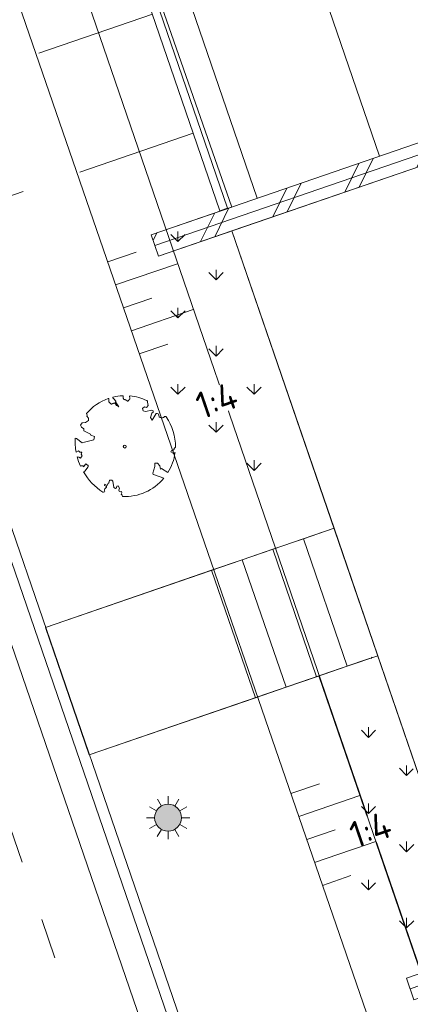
# Model space of a CAD drawing. Header units: metres. Extents: x 264570 to 266133, y 576109 to 577454.
# Tile 103 of 128: x 265508 to 265515, y 576885 to 576903. Entities that reach past the tile are written whole.
import ezdxf
from ezdxf.enums import TextEntityAlignment as Align

# ---------------------------------------------------------------- set-up
doc = ezdxf.new("R2010")
doc.units = ezdxf.units.M
doc.set_wipeout_variables(frame=1)
doc.linetypes.add('B-WE-RI-HWA_PVC_315-G', pattern=[10, 2, -1.125, 0.75, -1.125, 2, -1.125, 0.75, -1.125])
doc.linetypes.add('XX-HIDDEN2', pattern=[3.335, 2.225, -1.11])
for name, color, linetype, lineweight in [('B-WE-GK-BESCHOEIING-TYPE_1-G', 252, 'B-WE-GK-BESCHOEIING_TYPE_1-G', 15), ('B-WE-GR-BOOM-S', 252, 'Continuous', 15), ('B-WE-GR-GRAS_BERMKRUIDENMENGSEL-A', 252, 'Continuous', 18), ('B-WE-GW-TALUDARCERING_KORT-G', 252, 'Continuous', 15), ('B-WE-GW-TALUDARCERING_LANG-G', 252, 'Continuous', 15), ('B-WE-IE-TERREINAFSCHEIDING_KUNSTMATIG-G', 252, 'B-WE-IE-TERREINAFSCHEIDING_KUNSTMATIG-G', 15), ('B-WE-KL-ET_LS_OV_LICHTMAST-S', 252, 'Continuous', 15), ('B-WE-OG-TOPOGRAFIE-G', 252, 'Continuous', 15), ('B-WE-RI-HWA_PVC_315-G', 252, 'B-WE-RI-HWA_PVC_315-G', 18), ('B-WE-VH-KANTOPSLUITING_OPSLUITBAND_10X20-G', 252, 'B-WE-VH-KANTOPSLUITING_TALUDBAND-G', 18), ('B-WE-VH-VERHARDING_METSELWERK-A', 252, 'Continuous', 18), ('B-WE-VH-VERHARDING_METSELWERK-G', 252, 'Continuous', 15), ('B-XX-GC-VERANKERING_ANKERSTANG-G', 252, 'XX-HIDDEN2', 18), ('B-XX-GK-BESCHOEIING_KUNSTSTOF-G', 252, 'GK-BESCHOEIING', 18)]:
    doc.layers.add(name, color=color, linetype=linetype, lineweight=lineweight)
doc.styles.add('NLCS-ISO-ANNOTATIVE-T25', font='NLCS-ISO.ttf', dxfattribs={"height": 2.5})
doc.styles.get("Standard").update_dxf_attribs({"font": 'arial.ttf'})
doc.linetypes.add('B-WE-GK-BESCHOEIING_TYPE_1-G', pattern='A,7.5,[151,NLCS.shx,S=2,R=0,X=-0.25,Y=0.6],2.5', length=10)
doc.linetypes.add('B-WE-IE-TERREINAFSCHEIDING_KUNSTMATIG-G', pattern='A,5,-2.5,[82,NLCS.shx,S=1.1,R=90,X=0,Y=0],-2.5', length=10)
doc.linetypes.add('B-WE-VH-KANTOPSLUITING_TALUDBAND-G', pattern='A,5,-2.5,[4,NLCS.shx,S=0.5,R=0,X=0,Y=0],-2.5', length=10)
doc.linetypes.add('GK-BESCHOEIING', pattern='A,30,-5,[1,NLCS.SHX,S=1,R=0,X=0,Y=0],-5', length=40)
pattern_1 = [(90, (214669.059932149, 555914.2474301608), (-0.707106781, 0.707106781), [0.1875, -1.226713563]), (45, (214669.059932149, 555914.2474301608), (-0.7071067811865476, 0.7071067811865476), [0.1875, -0.8125000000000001]), (135, (214669.059932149, 555914.2474301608), (-0.7071067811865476, -0.7071067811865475), [0.1875, -0.8125])]

# ---------------------------------------------------------------- blocks, each defined once
blk = doc.blocks.new('N-SKL-ET_LS_OV_LICHTMAST_TYPE6-SO')
h = blk.add_hatch(color=255)
h.dxf.hatch_style = 1
h.paths.add_polyline_path([(-1.25, 0, 1), (1.25, 0, 1)])
at = {"flags": 128}
for points in [[(0, 1.25), (0, 2)], [(-1.082531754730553, 0.625), (-1.732050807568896, 1)], [(-0.625, 1.082531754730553), (-1, 1.732050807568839)], [(0.625, 1.082531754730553), (1, 1.732050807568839)], [(1.082531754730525, 0.625), (1.732050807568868, 1)], [(-1.25, 0), (-2, 0)], [(2, 0), (1.25, 0)], [(-1.732050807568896, -1), (-1.082531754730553, -0.625)], [(1.732050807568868, -1), (1.082531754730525, -0.625)], [(-1, -1.732050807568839), (-0.625, -1.082531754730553)], [(0, -2), (0, -1.25)], [(0.9999999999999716, -1.732050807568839), (0.625, -1.082531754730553)]]:
    blk.add_lwpolyline(points, dxfattribs=at)
blk.add_circle((0, 0), 1.25)
at = {"lineweight": 30, "flags": 104}
blk.add_attdef('01', text='', height=1.8, dxfattribs=at).set_placement((2.706316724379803, 1.091518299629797), align=Align.TOP_LEFT)
blk = doc.blocks.new('BOOM_WHIPEOUT_SOORT')
blk.add_wipeout([(-0.20752439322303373, -4.622307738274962), (0.019471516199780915, -4.623304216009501), (0.27405912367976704, -4.621145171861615), (0.577116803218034, -4.594876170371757), (0.8973899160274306, -4.545272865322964), (1.1778220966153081, -4.482844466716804), (1.5996416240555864, -4.353766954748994), (1.953058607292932, -4.21139634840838), (2.244985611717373, -4.063796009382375), (2.526667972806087, -3.9005760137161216), (2.9041901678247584, -3.6340727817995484), (3.0979308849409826, -3.473841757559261), (3.331703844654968, -3.255125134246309), (3.4925855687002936, -3.0856646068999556), (3.6232387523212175, -2.9346055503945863), (3.6232387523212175, -2.9346055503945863), (2.77068077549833, -2.608685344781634), (2.637432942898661, -2.5896273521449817), (2.609555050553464, -2.4687334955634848), (2.7932824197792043, -1.8347677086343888), (2.7876413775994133, -1.5451556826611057), (3.029755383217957, -1.5427880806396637), (3.2384075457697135, -1.7930561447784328), (3.3076593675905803, -2.103838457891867), (3.4162002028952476, -2.029217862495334), (4.00189220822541, -2.4066790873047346), (4.084031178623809, -2.268231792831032), (4.175878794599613, -2.0991752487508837), (4.249041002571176, -1.9513081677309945), (4.316178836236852, -1.8027229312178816), (4.37706773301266, -1.6545189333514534), (4.429234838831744, -1.5145309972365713), (4.479258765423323, -1.365543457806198), (4.535831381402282, -1.1729165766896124), (4.592220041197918, -0.9411715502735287), (4.640131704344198, -0.6856879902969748), (4.659341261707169, -0.5524494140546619), (4.547656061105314, -0.6635139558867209), (4.281794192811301, -0.4787032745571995), (4.331532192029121, -0.35083122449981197), (4.495772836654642, -0.40370044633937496), (4.482533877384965, -0.2902863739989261), (4.588047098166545, -0.2709153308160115), (4.588986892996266, -0.15586356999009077), (4.697004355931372, -0.05169747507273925), (4.696580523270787, 0.1661515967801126), (4.679691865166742, 0.46230398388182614), (4.652230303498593, 0.7012779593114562), (4.597659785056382, 1.0119631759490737), (4.538363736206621, 1.259780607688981), (4.473056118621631, 1.4812174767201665), (4.392647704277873, 1.7103817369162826), (4.301897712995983, 1.931775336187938), (4.208640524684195, 2.1308415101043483), (4.142744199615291, 2.258359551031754), (4.039958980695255, 2.440128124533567), (3.9272006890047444, 2.6201057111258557), (3.8853714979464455, 2.6825204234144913), (3.8275621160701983, 2.7634327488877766), (3.7973644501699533, 2.7864421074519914), (3.755994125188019, 2.7993129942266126), (3.710477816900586, 2.7956019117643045), (3.703695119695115, 2.7934412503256), (3.669510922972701, 2.774460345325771), (3.6546699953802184, 2.7602750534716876), (3.6648033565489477, 2.7608255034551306), (3.6813719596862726, 2.7693983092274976), (3.6482347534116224, 2.7522526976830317), (3.6140321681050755, 2.720489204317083), (3.5832423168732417, 2.70439626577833), (3.535690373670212, 2.685674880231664), (3.49420690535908, 2.674711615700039), (3.4369015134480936, 2.6670254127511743), (3.39221200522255, 2.6667539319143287), (3.3268437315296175, 2.6753852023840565), (3.2671578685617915, 2.693230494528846), (3.236053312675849, 2.708445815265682), (3.205661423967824, 2.7309364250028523), (3.181471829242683, 2.7569365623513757), (3.1702652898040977, 2.7729373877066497), (3.1493905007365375, 2.8175094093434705), (3.142184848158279, 2.847350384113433), (3.1402714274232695, 2.8947640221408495), (3.1404579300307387, 2.9207559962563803), (3.1311710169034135, 2.9673856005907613), (3.1125584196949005, 3.0061528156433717), (3.0975163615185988, 3.026491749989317), (3.078584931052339, 3.0455829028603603), (3.0391099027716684, 3.071671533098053), (2.9937579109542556, 3.089257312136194), (2.9621340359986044, 3.0898823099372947), (2.9368881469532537, 3.088412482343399), (2.9206173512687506, 3.085555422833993), (2.90782895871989, 3.0651772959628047), (2.5289886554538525, 2.4615005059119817), (2.375976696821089, 2.711768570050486), (2.495602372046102, 3.102148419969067), (2.62719320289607, 3.1831941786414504), (2.6409823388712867, 3.3070058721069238), (2.5003067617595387, 3.3847277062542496), (1.923431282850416, 3.252119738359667), (1.7085415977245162, 3.32124787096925), (1.6291190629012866, 3.518876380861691), (1.836640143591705, 3.674522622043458), (2.010102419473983, 3.6382019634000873), (2.170159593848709, 3.7977532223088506), (2.1062440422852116, 4.123633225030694), (2.109077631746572, 4.134539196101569), (2.1114795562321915, 4.162477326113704), (2.101838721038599, 4.205097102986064), (2.0895417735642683, 4.226721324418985), (2.0597645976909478, 4.255535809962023), (2.026590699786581, 4.2727361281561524), (1.9890498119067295, 4.290345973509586), (1.8430242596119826, 4.355049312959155), (1.7483771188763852, 4.393852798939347), (1.5797401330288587, 4.457113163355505), (1.4733726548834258, 4.493262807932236), (1.2855670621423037, 4.55025050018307), (1.1404317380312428, 4.583134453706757), (1.0179388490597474, 4.616915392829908), (0.8699028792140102, 4.6568749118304), (0.710577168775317, 4.673231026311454), (0.5950530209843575, 4.688960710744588), (0.5255933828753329, 4.699012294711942), (0.48781735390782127, 4.700947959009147), (0.4472992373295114, 4.684430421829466), (0.43817982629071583, 4.641635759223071), (0.43817982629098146, 4.641635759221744), (0.4536864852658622, 4.587077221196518), (0.4536864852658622, 4.587077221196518), (0.47199936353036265, 4.5180193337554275), (0.4748055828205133, 4.503519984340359), (0.4682305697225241, 4.427539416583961), (0.4524264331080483, 4.401720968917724), (0.4027940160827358, 4.348944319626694), (0.37451882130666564, 4.326798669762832), (0.3575827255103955, 4.288555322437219), (0.30400079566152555, 4.2292955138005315), (0.27130216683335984, 4.20896179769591), (0.24386239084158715, 4.204005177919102), (0.22274505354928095, 4.218871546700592), (0.20776759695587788, 4.242882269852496), (0.17113293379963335, 4.279390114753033), (0.12814653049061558, 4.303526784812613), (0.08576085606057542, 4.3235970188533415), (0.05601598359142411, 4.3366249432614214), (0.008627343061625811, 4.352010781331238), (-0.025271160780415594, 4.357165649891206), (-0.060845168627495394, 4.360655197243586), (-0.09572821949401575, 4.382290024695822), (-0.11200356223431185, 4.407440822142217), (-0.12701767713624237, 4.446162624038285), (-0.140407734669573, 4.501466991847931), (-0.15085765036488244, 4.5701043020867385), (-0.15563975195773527, 4.601514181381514), (-0.1613872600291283, 4.639265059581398), (-0.16735879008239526, 4.678487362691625), (-0.16735879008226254, 4.678487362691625), (-0.1853330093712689, 4.708708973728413), (-0.1905586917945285, 4.712146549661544), (-0.199187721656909, 4.715937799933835), (-0.21596645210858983, 4.718149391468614), (-0.24099240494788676, 4.716806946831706), (-0.26463996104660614, 4.715414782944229), (-0.2920664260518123, 4.713649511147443), (-0.36548785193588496, 4.708126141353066), (-0.37509155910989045, 4.707317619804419), (-0.42231648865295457, 4.703051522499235), (-0.5437373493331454, 4.689859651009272), (-0.5776473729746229, 4.685600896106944), (-0.7454225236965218, 4.6608057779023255), (-0.7881087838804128, 4.653500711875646), (-0.8312056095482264, 4.645711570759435), (-0.9514217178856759, 4.621768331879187), (-0.9933954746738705, 4.6126332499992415), (-1.0506524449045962, 4.599518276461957), (-1.079694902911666, 4.592575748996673), (-1.1050331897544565, 4.576539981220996), (-1.1140775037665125, 4.558331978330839), (-1.112999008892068, 4.5322243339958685), (-1.1056994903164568, 4.518565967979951), (-1.091681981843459, 4.5003988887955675), (-1.0725497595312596, 4.475602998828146), (-0.9976578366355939, 4.382689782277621), (-0.9165961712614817, 4.302636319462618), (-0.8645246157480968, 4.253090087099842), (-0.8544819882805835, 4.2389873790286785), (-0.8479177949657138, 4.225227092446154), (-0.8444672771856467, 4.211656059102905), (-0.8437656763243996, 4.19812111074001), (-0.8437656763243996, 4.19812111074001), (-0.8491501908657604, 4.170546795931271), (-0.8545067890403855, 4.156201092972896), (-0.8525109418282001, 4.149414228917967), (-0.5630461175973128, 3.684102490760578), (-0.768821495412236, 3.7965620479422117), (-0.8525075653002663, 3.9385095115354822), (-0.8669159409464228, 3.9629488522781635), (-0.887723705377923, 3.986718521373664), (-0.8931205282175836, 4.037551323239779), (-0.8974985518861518, 4.078788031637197), (-0.9217187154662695, 4.051402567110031), (-0.9502355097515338, 4.030984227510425), (-0.966138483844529, 4.02424635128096), (-1.0007251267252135, 4.016006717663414), (-1.0191133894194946, 4.013274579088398), (-1.0573412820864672, 4.007509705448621), (-1.0965196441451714, 3.9972427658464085), (-1.1161020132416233, 3.9891284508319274), (-1.154647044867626, 3.9692611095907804), (-1.173386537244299, 3.9592225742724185), (-1.1916219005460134, 3.9502571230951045), (-1.2261338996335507, 3.9389744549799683), (-1.2421873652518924, 3.9383717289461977), (-1.2573760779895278, 3.942011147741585), (-1.286512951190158, 3.9599870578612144), (-1.3012665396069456, 3.972918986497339), (-1.3331575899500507, 4.003159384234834), (-1.3709118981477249, 4.034553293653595), (-1.4151034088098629, 4.066265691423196), (-1.4366482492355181, 4.087660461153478), (-1.4557149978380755, 4.1165944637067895), (-1.470720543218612, 4.155952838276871), (-1.4756217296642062, 4.183527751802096), (-1.4800817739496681, 4.208620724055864), (-1.482215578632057, 4.2774832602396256), (-1.4802009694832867, 4.304018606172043), (-1.4793596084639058, 4.3151005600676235), (-1.476111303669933, 4.357885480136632), (-1.4721566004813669, 4.409974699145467), (-1.4747961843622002, 4.4293801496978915), (-1.4820687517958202, 4.44247360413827), (-1.5034969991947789, 4.457706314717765), (-1.5087602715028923, 4.459188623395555), (-1.5343465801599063, 4.4576094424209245), (-1.53434658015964, 4.4576094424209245), (-1.5577479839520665, 4.449279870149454), (-1.5785445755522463, 4.444133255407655), (-1.61869148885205, 4.424070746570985), (-1.692273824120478, 4.3986461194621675), (-1.79853482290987, 4.355261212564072), (-1.8805448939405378, 4.319669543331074), (-1.9275117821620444, 4.298439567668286), (-1.9844099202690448, 4.271878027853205), (-2.0346238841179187, 4.247656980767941), (-2.070280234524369, 4.230006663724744), (-2.187173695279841, 4.169450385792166), (-2.2735026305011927, 4.121997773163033), (-2.3078547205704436, 4.102449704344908), (-2.4197009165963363, 4.036090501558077), (-2.4595458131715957, 4.018362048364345), (-2.535095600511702, 3.9631006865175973), (-2.5900920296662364, 3.9266231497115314), (-2.642346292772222, 3.890914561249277), (-2.69860452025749, 3.8512926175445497), (-2.7146206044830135, 3.8397843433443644), (-2.7822464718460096, 3.7900462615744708), (-2.84132122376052, 3.7450378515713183), (-2.896700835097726, 3.6862159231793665), (-2.990164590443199, 3.6248046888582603), (-3.0483668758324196, 3.5658408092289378), (-3.1130480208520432, 3.503424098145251), (-3.168916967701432, 3.4662855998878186), (-3.2467152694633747, 3.3919661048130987), (-3.3171586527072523, 3.3216234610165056), (-3.3893444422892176, 3.246327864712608), (-3.4431655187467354, 3.187933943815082), (-3.490818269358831, 3.1345274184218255), (-3.5228966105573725, 3.0976298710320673), (-3.5617831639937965, 3.0518343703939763), (-3.4916904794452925, 2.9153994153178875), (-3.538710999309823, 2.8272122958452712), (-3.3616649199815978, 2.618591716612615), (-3.364856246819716, 2.427282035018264), (-3.6487714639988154, 2.2416437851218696), (-3.9613297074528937, 2.1927104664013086), (-4.1012279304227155, 1.9728365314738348), (-4.017955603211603, 1.8042713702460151), (-3.813162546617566, 1.630688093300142), (-3.799705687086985, 1.4604007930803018), (-3.193741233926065, 1.162956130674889), (-3.1429006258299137, 1.0542810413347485), (-2.811019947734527, 0.9221287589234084), (-2.8841689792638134, 0.6385843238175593), (-3.963079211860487, 0.33554138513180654), (-4.4732419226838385, 0.7395528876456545), (-4.598886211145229, 0.7644784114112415), (-4.604409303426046, 0.5988703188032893), (-4.605188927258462, 0.5407989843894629), (-4.605359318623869, 0.47900051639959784), (-4.6044470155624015, 0.39199320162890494), (-4.602029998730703, 0.30039699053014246), (-4.599731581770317, 0.24251793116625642), (-4.5959695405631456, 0.16934063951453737), (-4.593005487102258, 0.12169703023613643), (-4.585619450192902, 0.023580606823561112), (-4.573717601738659, -0.015740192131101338), (-4.572797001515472, -0.10982912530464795), (-4.569616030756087, -0.1385469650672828), (-4.56497074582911, -0.17825878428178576), (-4.5526423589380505, -0.2736254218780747), (-4.550655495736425, -0.2878896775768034), (-4.537654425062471, -0.3753621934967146), (-4.533680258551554, -0.4013445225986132), (-4.529073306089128, -0.42846605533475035), (-4.522020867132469, -0.46986576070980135), (-4.518797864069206, -0.4881882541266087), (-4.510309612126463, -0.5348354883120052), (-4.289085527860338, -0.39015088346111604), (-4.167342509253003, -0.5080714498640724), (-3.9855421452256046, -0.5229899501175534), (-4.034588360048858, -0.7207480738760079), (-3.9470031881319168, -0.8546361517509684), (-4.038465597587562, -0.9972947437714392), (-4.114496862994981, -1.0661376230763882), (-4.257176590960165, -0.9746547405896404), (-4.417328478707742, -0.9470890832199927), (-4.390686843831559, -1.043959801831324), (-4.3440480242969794, -1.1992532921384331), (-4.315725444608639, -1.28636841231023), (-4.2782597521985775, -1.3947944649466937), (-4.248659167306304, -1.4757410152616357), (-4.219291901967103, -1.5524662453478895), (-4.182071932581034, -1.645179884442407), (-4.147821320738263, -1.7265298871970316), (-4.109347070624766, -1.8138899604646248), (-4.109347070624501, -1.8138899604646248), (-4.037213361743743, -1.7907265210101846), (-3.981736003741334, -1.7780722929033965), (-3.940380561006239, -1.7742606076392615), (-3.875701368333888, -1.7992141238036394), (-3.8654892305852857, -1.8141059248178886), (-3.8567268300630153, -1.829506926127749), (-3.837007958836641, -1.8575577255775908), (-3.837007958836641, -1.8575577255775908), (-3.825925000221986, -1.8701575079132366), (-3.601737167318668, -1.6136340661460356), (-3.5042543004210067, -1.691729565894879), (-3.4927452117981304, -1.6991355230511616), (-3.459310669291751, -1.7147747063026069), (-3.4485391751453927, -1.717346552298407), (-3.4280590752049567, -1.7198000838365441), (-3.4020464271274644, -1.7233232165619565), (-3.384940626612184, -1.7370588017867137), (-3.3790533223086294, -1.7662338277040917), (-3.3796290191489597, -1.7785979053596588), (-3.3814755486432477, -1.7919300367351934), (-3.384593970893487, -1.8060193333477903), (-3.408418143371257, -1.8658856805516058), (-3.4160076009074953, -1.8808102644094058), (-3.4378030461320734, -1.9226576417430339), (-3.4437180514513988, -1.935043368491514), (-3.4558036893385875, -1.9667785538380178), (-3.4588196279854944, -1.9761843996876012), (-3.4896310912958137, -2.033970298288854), (-3.5296027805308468, -2.084950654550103), (-3.5601183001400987, -2.1238705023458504), (-3.588486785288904, -2.160051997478), (-3.612941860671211, -2.191242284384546), (-3.632859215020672, -2.216645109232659), (-3.6920314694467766, -2.292114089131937), (-3.6920314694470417, -2.292114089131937), (-3.7241274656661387, -2.3236045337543), (-3.7420929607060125, -2.3334154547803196), (-3.764933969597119, -2.342410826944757), (-3.793395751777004, -2.3503070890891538), (-3.828223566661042, -2.3568206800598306), (-3.763809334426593, -2.4634806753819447), (-3.679124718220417, -2.5960709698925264), (-3.6137186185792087, -2.7194729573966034), (-3.5106285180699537, -2.837864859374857), (-3.4438066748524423, -2.9267316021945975), (-3.364065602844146, -3.028189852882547), (-3.2570328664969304, -3.157211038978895), (-3.1731343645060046, -3.2531061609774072), (-3.10163802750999, -3.3314783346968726), (-3.020349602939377, -3.417090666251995), (-2.94022179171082, -3.4980656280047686), (-2.840238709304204, -3.594657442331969), (-2.746435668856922, -3.6810726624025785), (-2.7188269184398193, -3.705769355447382), (-2.595375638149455, -3.8123037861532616), (-2.5757186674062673, -3.8286995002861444), (-2.4665206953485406, -3.917077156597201), (-2.4312662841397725, -3.9446605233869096), (-2.377352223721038, -3.9859785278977), (-2.2879701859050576, -4.052242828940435), (-2.186807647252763, -4.124008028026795), (-2.173492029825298, -4.133206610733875), (-2.0356277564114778, -4.2251841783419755), (-1.9736331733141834, -4.243884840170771), (-2.0356277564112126, -4.2251841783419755), (-1.9436401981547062, -4.2403538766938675), (-1.9096838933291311, -4.2257795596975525), (-1.9007988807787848, -4.219562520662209), (-1.8771164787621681, -4.195014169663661), (-1.8625700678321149, -4.167605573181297), (-1.8554699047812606, -4.12047873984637), (-1.8770256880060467, -4.0590965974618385), (-1.8770256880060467, -4.0590965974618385), (-1.8715092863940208, -3.976692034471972), (-1.855603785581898, -3.9362314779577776), (-1.8104960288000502, -3.8801394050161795), (-1.7879389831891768, -3.8475755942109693), (-1.724211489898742, -3.805577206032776), (-1.724211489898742, -3.805577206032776), (-1.681650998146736, -3.744882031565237), (-1.6823650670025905, -3.7247020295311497), (-1.6877096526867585, -3.7069504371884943), (-1.6980468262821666, -3.6899883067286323), (-1.7680838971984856, -3.66274319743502), (-1.7680838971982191, -3.66274319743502), (-1.7680838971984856, -3.66274319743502), (-1.7680838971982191, -3.66274319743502), (-1.8049429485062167, -3.660988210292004), (-1.8199456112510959, -3.6558653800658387), (-1.8413059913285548, -3.6428731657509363), (-1.8608519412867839, -3.62129383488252), (-1.865204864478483, -3.613956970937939), (-1.8748873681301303, -3.5858340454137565), (-1.8739210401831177, -3.548620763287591), (-1.8694310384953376, -3.5343345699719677), (-1.8469689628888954, -3.501336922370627), (-1.8469689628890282, -3.501336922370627), (-1.6309999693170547, -3.6168351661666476), (-1.5491655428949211, -3.406174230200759), (-1.462415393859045, -3.378935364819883), (-1.403219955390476, -3.1263751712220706), (-1.1903328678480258, -3.119737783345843), (-1.1062319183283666, -3.203708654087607), (-0.9959863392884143, -3.7852721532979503), (-0.8683093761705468, -3.8828882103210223), (-0.7604602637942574, -3.8205340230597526), (-0.7390886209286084, -3.6674725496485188), (-0.5969296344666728, -3.653208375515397), (-0.48921874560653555, -3.844850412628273), (-0.5531954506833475, -4.050038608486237), (-0.5370382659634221, -4.09698264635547), (-0.5174050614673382, -4.127616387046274), (-0.49119965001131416, -4.154398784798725), (-0.4504365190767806, -4.1799071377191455), (-0.42438435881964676, -4.18938966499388), (-0.3751198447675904, -4.196054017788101), (-0.33607118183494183, -4.191650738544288), (-0.2902491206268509, -4.1745717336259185), (-0.2779132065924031, -4.199075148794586), (-0.27067562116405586, -4.220348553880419), (-0.26959800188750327, -4.233807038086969), (-0.2643520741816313, -4.268200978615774), (-0.26848824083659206, -4.306098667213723), (-0.2746452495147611, -4.327751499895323), (-0.2873792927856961, -4.355874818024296), (-0.2949486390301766, -4.368194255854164), (-0.3199674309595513, -4.397955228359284), (-0.31996743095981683, -4.397955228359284), (-0.3199674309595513, -4.397955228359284), (-0.29792361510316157, -4.42206626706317), (-0.2821735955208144, -4.442004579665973), (-0.27757712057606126, -4.44834418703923), (-0.2595090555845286, -4.47613432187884), (-0.24748253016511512, -4.497915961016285), (-0.2421322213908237, -4.508752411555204), (-0.22877622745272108, -4.540238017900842), (-0.22234943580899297, -4.558731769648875)])
blk.add_lwpolyline([(0.3987779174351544, 4.34424961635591), (0.4068101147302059, 4.353639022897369), (0.4144662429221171, 4.361840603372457), (0.4218039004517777, 4.36920935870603), (0.4288806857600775, 4.3761002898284), (0.4357541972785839, 4.382868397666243), (0.4424820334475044, 4.389868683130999), (0.4491217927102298, 4.397456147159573), (0.4557310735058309, 4.405985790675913), (0.4622602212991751, 4.41584358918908), (0.4682305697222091, 4.427539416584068), (0.4730561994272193, 4.441614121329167), (0.4761511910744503, 4.458608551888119), (0.4769296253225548, 4.479063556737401), (0.4748055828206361, 4.503519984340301), (0.4691931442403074, 4.53251868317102), (0.4381798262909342, 4.641635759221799, -0.5293802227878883), (0.4878173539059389, 4.700947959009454, -0.08713876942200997), (2.045227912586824, 4.26384220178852, -0.3723405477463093), (2.106244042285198, 4.123633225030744), (2.170159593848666, 3.797753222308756), (2.010102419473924, 3.638201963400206), (1.836640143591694, 3.674522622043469), (1.629119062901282, 3.518876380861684), (1.708541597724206, 3.321247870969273), (1.923431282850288, 3.252119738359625), (2.500306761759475, 3.384727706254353), (2.640982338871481, 3.307005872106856), (2.627193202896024, 3.183194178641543), (2.495602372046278, 3.102148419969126), (2.375976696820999, 2.711768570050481), (2.528988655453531, 2.461500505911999), (2.920617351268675, 3.085555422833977, -0.5046405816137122), (3.140271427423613, 2.894764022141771, 0.3319483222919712), (3.267157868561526, 2.693230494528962, 0.282007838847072), (3.681371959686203, 2.769398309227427), (3.648234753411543, 2.752252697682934, -0.5121558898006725), (3.837951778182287, 2.750751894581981, -0.1607604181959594), (4.697004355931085, -0.05169747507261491), (4.588986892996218, -0.1558635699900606), (4.588047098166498, -0.2709153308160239), (4.482533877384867, -0.2902863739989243), (4.495772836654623, -0.4037004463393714), (4.331532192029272, -0.3508312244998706), (4.281794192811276, -0.4787032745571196), (4.484321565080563, -0.6133576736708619), (4.547656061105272, -0.6635139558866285), (4.659341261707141, -0.5524494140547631, -0.1063709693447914), (4.001892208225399, -2.406679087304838), (3.41620020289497, -2.029217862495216), (3.307659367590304, -2.103838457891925), (3.238407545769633, -1.793056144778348), (3.029755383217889, -1.542788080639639), (2.787641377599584, -1.545155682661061), (2.793282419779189, -1.834767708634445), (2.609555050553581, -2.468733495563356), (2.637432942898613, -2.589627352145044), (2.770680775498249, -2.608685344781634), (3.623238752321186, -2.934605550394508, -0.2362982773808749), (-0.2075243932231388, -4.622307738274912, 0.1596250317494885), (-0.3199674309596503, -4.397955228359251, 0.3508021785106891), (-0.2902491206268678, -4.174571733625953, -0.5046405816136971), (-0.5531954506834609, -4.050038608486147), (-0.4892187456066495, -3.844850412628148), (-0.5969296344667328, -3.653208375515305), (-0.7390886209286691, -3.667472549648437), (-0.7604602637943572, -3.820534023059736), (-0.8683093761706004, -3.882888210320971), (-0.9959863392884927, -3.78527215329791), (-1.106231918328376, -3.203708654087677), (-1.190332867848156, -3.119737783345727), (-1.403219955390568, -3.12637517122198), (-1.462415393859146, -3.378935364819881), (-1.549165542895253, -3.406174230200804), (-1.630999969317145, -3.616835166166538), (-1.846968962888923, -3.501336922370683, 0.7335825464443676), (-1.768083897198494, -3.66274319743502, -0.8616245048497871), (-1.724211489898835, -3.805577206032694, 0.2799778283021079), (-1.883663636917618, -4.049792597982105), (-1.87702568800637, -4.059096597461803, -0.8270561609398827), (-2.035627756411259, -4.225184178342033, -0.1167741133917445), (-3.828223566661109, -2.356820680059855), (-3.79339575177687, -2.350307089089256), (-3.76493396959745, -2.342410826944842), (-3.742092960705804, -2.333415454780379), (-3.724127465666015, -2.323604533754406), (-3.710292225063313, -2.313261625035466), (-3.69984197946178, -2.302670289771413), (-3.692031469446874, -2.292114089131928), (-3.473611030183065, -2.013538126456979), (-3.468919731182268, -2.003820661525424), (-3.465085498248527, -1.994495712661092), (-3.461816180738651, -1.985353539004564), (-3.458819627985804, -1.976184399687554), (-3.455803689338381, -1.966778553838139), (-3.452476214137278, -1.956926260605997), (-3.448545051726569, -1.946417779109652), (-3.443718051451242, -1.935043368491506), (-3.437803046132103, -1.922657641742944), (-3.43100780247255, -1.909372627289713), (-3.423640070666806, -1.895364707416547), (-3.416007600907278, -1.88081026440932), (-3.408418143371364, -1.865885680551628), (-3.401179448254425, -1.850767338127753), (-3.394599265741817, -1.835631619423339), (-3.388985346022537, -1.820654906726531), (-3.384593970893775, -1.806019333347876), (-3.381475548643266, -1.791930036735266), (-3.379629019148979, -1.778597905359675), (-3.379053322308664, -1.766233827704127), (-3.379747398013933, -1.755048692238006), (-3.381710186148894, -1.745253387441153), (-3.384940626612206, -1.737058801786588), (-3.389437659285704, -1.730675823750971), (-3.395177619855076, -1.726207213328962), (-3.402046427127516, -1.723323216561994), (-3.409907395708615, -1.721585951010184), (-3.418623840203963, -1.720557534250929), (-3.428059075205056, -1.719800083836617), (-3.43807641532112, -1.718875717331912), (-3.44853917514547, -1.717346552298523), (-3.459310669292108, -1.714774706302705), (-3.470277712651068, -1.71082271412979), (-3.481421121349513, -1.705554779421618), (-3.492745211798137, -1.699135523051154), (-3.50425430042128, -1.691729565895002), (-3.515952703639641, -1.683501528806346), (-3.527844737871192, -1.674616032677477), (-3.539934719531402, -1.665237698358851), (-3.552226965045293, -1.655531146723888), (-3.564698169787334, -1.645612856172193), (-3.577214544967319, -1.635406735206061), (-3.589614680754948, -1.624788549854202), (-3.601737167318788, -1.613634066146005), (-3.825925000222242, -1.870157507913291), (-3.837007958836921, -1.857557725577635), (-3.847329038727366, -1.844048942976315), (-3.856726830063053, -1.829506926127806), (-3.865489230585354, -1.814105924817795), (-3.875701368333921, -1.799214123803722), (-3.88989767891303, -1.786498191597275), (-3.910612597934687, -1.777624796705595), (-3.94038056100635, -1.774260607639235), (-3.981736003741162, -1.778072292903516), (-4.037213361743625, -1.790726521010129), (-4.109347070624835, -1.813889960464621, -0.04099741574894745), (-4.417328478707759, -0.9470890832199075), (-4.257176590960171, -0.9746547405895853), (-4.114496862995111, -1.066137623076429), (-4.038465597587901, -0.9972947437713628), (-3.94700318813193, -0.8546361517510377), (-4.034588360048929, -0.7207480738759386), (-3.985542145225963, -0.5229899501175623), (-4.167342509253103, -0.5080714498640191), (-4.289085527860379, -0.3901508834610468), (-4.510309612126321, -0.5348354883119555, -0.05814040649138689), (-4.5988862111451, 0.7644784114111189), (-4.47324192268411, 0.7395528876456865), (-3.963079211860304, 0.335541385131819), (-3.742832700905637, 0.4119701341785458), (-2.884168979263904, 0.6385843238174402), (-2.811019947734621, 0.9221287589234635), (-3.142900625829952, 1.054281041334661), (-3.193741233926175, 1.162956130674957), (-3.799705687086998, 1.460400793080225), (-3.813162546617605, 1.63068809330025), (-4.017955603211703, 1.804271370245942), (-4.101227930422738, 1.972836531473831), (-3.961329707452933, 2.192710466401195), (-3.648771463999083, 2.241643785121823), (-3.364856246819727, 2.427282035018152), (-3.361664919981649, 2.618591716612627), (-3.538710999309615, 2.827212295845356), (-3.491690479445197, 2.915399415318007), (-3.56178316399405, 3.051834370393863, -0.1342797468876), (-1.53434658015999, 4.457609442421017, -0.5417265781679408), (-1.472156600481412, 4.40997469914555), (-1.482215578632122, 4.277483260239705), (-1.480081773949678, 4.208620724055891), (-1.470720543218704, 4.155952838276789), (-1.455714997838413, 4.116594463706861), (-1.436648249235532, 4.087660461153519), (-1.415103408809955, 4.066265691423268), (-1.392663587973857, 4.049525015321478), (-1.370911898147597, 4.034553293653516), (-1.351100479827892, 4.019063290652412), (-1.33315758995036, 4.003159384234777), (-1.316680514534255, 3.987543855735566), (-1.301266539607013, 3.972918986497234), (-1.286512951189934, 3.959987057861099), (-1.272017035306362, 3.949450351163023), (-1.25737607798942, 3.942011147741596), (-1.242187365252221, 3.938371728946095), (-1.226133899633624, 3.938974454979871), (-1.209241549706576, 3.943222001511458), (-1.191621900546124, 3.950257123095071), (-1.173386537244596, 3.959222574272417), (-1.154647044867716, 3.969261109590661), (-1.135515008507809, 3.979515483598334), (-1.116102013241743, 3.989128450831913), (-1.096519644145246, 3.997242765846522), (-1.076885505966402, 4.003246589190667), (-1.057341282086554, 4.007509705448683), (-1.038034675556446, 4.010647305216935), (-1.019113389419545, 4.013274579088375), (-1.000725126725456, 4.016006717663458), (-0.9830175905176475, 4.019458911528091), (-0.9661384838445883, 4.024246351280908), (-0.9502355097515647, 4.030984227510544), (-0.9354276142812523, 4.04011654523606), (-0.9217187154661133, 4.051402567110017), (-0.909083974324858, 4.064430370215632), (-0.8974985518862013, 4.078788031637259), (-0.8877237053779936, 3.986718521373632), (-0.8669159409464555, 3.962948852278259), (-0.7688214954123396, 3.796562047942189), (-0.5630461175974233, 3.684102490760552), (-0.8545067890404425, 4.156201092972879), (-0.8491501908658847, 4.170546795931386), (-0.8454482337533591, 4.184469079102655), (-0.8437656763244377, 4.198121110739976), (-0.8444672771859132, 4.211656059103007), (-0.8479177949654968, 4.225227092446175), (-0.8544819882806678, 4.238987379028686), (-0.8645246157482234, 4.253090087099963), (-0.8783150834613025, 4.267823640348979), (-0.8957413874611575, 4.284017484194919), (-0.9165961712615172, 4.302636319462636), (-0.9406720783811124, 4.324644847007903), (-0.96776175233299, 4.351007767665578), (-0.9976578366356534, 4.382689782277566), (-1.030152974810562, 4.420655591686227), (-1.10569949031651, 4.518565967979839, -0.5431042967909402), (-1.079694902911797, 4.592575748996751, -0.04676559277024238), (-0.2159664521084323, 4.718149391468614, -0.3851675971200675), (-0.1673587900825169, 4.678487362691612), (-0.1404077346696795, 4.501466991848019), (-0.1270176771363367, 4.446162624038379), (-0.112003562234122, 4.407440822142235), (-0.09572821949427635, 4.382290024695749), (-0.07855447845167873, 4.367698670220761), (-0.0608451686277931, 4.360655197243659), (-0.04296311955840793, 4.35814804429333), (-0.02527116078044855, 4.357165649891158), (-0.008065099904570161, 4.355231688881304), (0.008627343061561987, 4.352010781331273), (0.02484547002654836, 4.347702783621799), (0.04062858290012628, 4.342507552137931), (0.05601598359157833, 4.336624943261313), (0.07104697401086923, 4.330254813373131), (0.08576085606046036, 4.323597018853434), (0.1001969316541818, 4.316851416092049), (0.1143637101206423, 4.310171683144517), (0.1281465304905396, 4.303526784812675), (0.1413999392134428, 4.296839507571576), (0.1539784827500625, 4.290032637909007), (0.1657367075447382, 4.283028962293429), (0.1765291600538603, 4.275751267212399), (0.1862103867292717, 4.2681223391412), (0.1946349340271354, 4.260064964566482), (0.2017367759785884, 4.251567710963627), (0.2077675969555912, 4.242882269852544), (0.2130585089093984, 4.23432611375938), (0.2179406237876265, 4.226216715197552), (0.2227450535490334, 4.218871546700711), (0.2278029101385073, 4.212608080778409), (0.2334453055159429, 4.207743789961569), (0.2400033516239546, 4.204596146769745), (0.2477214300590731, 4.203414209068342), (0.2564970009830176, 4.20417337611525), (0.2661407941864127, 4.20678063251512), (0.2764635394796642, 4.211142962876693), (0.2872759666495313, 4.217167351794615), (0.2983888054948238, 4.224760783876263), (0.3096127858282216, 4.233830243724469), (0.3207586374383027, 4.244282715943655), (0.3316651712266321, 4.255981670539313), (0.3422835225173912, 4.268616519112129), (0.352592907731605, 4.281833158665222), (0.3625725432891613, 4.29527748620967), (0.3722016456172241, 4.308595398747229), (0.3814594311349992, 4.321432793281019), (0.3903251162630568, 4.33343556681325)], format="xyb", close=True)
blk.add_circle((0, 0), 0.1382965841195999)

msp = doc.modelspace()

# ---------------------------------------------------------------- linework, layer by layer
at = {"layer": 'B-WE-GK-BESCHOEIING-TYPE_1-G', "ltscale": 0.6}
msp.add_lwpolyline([(265511.6672673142, 576899.6769042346), (265503.3503408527, 576923.8747577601), (265496.2566809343, 576921.3701438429), (265487.1273409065, 576947.9511141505), (265459.2863891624, 576938.675763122), (265427.6484793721, 576928.1967142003)], dxfattribs=at)
at = {"layer": 'B-WE-GW-TALUDARCERING_KORT-G'}
for p, q in [((265509.4446278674, 576898.6788316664), (265509.970926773, 576898.8595722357)), ((265509.7369469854, 576897.8276269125), (265510.263360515, 576898.0084068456)), ((265510.0292661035, 576896.9764221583), (265510.5557942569, 576897.157241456)), ((265512.8432048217, 576888.821413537), (265513.3695037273, 576889.0021541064)), ((265513.1355239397, 576887.9702087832), (265513.6619374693, 576888.1509887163)), ((265513.4278430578, 576887.119004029), (265513.9543712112, 576887.2998233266))]:
    msp.add_line(p, q, dxfattribs=at)
at = {"layer": 'B-WE-GW-TALUDARCERING_LANG-G'}
for p, q in [((265509.5907874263, 576898.2532292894), (265510.7390300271, 576898.64755658)), ((265509.8831065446, 576897.4020245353), (265511.0313633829, 576897.7963567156))]:
    msp.add_line(p, q, dxfattribs=at)
at = {"layer": 'B-WE-IE-TERREINAFSCHEIDING_KUNSTMATIG-G', "flags": 128}
msp.add_lwpolyline([(265515.0533652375, 576885.1968892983), (265520.1322202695, 576886.9410600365), (265515.396650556, 576900.7305770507), (265510.317795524, 576898.9864063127)], dxfattribs=at)
at = {"layer": 'B-WE-OG-TOPOGRAFIE-G'}
for points in [[(265414.0418131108, 576926.7112881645), (265488.8976791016, 576951.8907975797), (265498.1023598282, 576925.0812756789), (265505.2482132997, 576927.5352906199), (265514.486695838, 576900.6401203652)], [(265414.8065860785, 576924.436398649), (265487.4022757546, 576948.8560813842), (265496.6119981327, 576922.0318786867), (265503.7578516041, 576924.4858936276), (265512.2168164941, 576899.8606027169)], [(265415.1737861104, 576923.3571593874), (265486.2818124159, 576946.6076609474), (265495.5051177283, 576919.7671145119), (265502.704694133, 576922.0414850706), (265543.0057008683, 576804.6952747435)]]:
    msp.add_lwpolyline(points, dxfattribs=at)
at = {"layer": 'B-WE-OG-TOPOGRAFIE-G', "flags": 128}
for points in [[(265515.2662439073, 576900.4637548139), (265511.7479309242, 576899.255502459), (265516.3470850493, 576885.8632143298), (265519.8653980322, 576887.0714666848)], [(265513.6415092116, 576893.7415872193), (265513.0740393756, 576893.5467078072), (265513.8860369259, 576891.1822501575), (265514.4535067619, 576891.3771295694)], [(265513.0740393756, 576893.5467078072), (265512.5065695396, 576893.3518283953), (265513.31856709, 576890.9873707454), (265513.8860369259, 576891.1822501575)], [(265512.5065695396, 576893.3518283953), (265511.9390997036, 576893.1569489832), (265512.7510972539, 576890.7924913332), (265513.31856709, 576890.9873707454)], [(265511.9390997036, 576893.1569489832), (265511.3716298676, 576892.9620695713), (265512.183627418, 576890.5976119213), (265512.7510972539, 576890.7924913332)], [(265511.3716298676, 576892.9620695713), (265508.288381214, 576891.9032261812), (265509.1003787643, 576889.5387685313), (265512.183627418, 576890.5976119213)]]:
    msp.add_lwpolyline(points, close=True, dxfattribs=at)
for points in [[(265511.3716298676, 576892.9620695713), (265508.288381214, 576891.9032261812)], [(265512.183627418, 576890.5976119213), (265509.1003787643, 576889.5387685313)]]:
    msp.add_lwpolyline(points, dxfattribs=at)
at = {"layer": 'B-WE-RI-HWA_PVC_315-G'}
msp.add_line((265499.0845865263, 576913.0849190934), (265521.8205179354, 576846.8801048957), dxfattribs=at)
at = {"layer": 'B-WE-VH-KANTOPSLUITING_OPSLUITBAND_10X20-G', "flags": 128}
msp.add_lwpolyline([(265497.3444289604, 576914.4169354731), (265500.2178823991, 576915.4037313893), (265553.4855546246, 576760.2934665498), (265553.512667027, 576760.2145178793, 0.3919725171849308), (265567.6410785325, 576752.6265527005), (265571.1615034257, 576753.541498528)], format="xyb", dxfattribs=at)
at = {"layer": 'B-WE-VH-VERHARDING_METSELWERK-G', "flags": 128}
msp.add_lwpolyline([(265515.1215730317, 576884.9982748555), (265520.3990425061, 576886.810653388), (265515.5270572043, 576900.9973992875), (265510.2495877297, 576899.1850207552), (265510.3860033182, 576898.7877918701), (265515.2662439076, 576900.4637548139), (265519.8653980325, 576887.0714666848), (265514.9851574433, 576885.3955037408)], close=True, dxfattribs=at)
at = {"layer": 'B-XX-GC-VERANKERING_ANKERSTANG-G'}
for p, q in [((265510.2730686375, 576903.2718053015), (265504.5965629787, 576901.3282850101)), ((265511.0315752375, 576901.0649526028), (265505.3550695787, 576899.1214323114))]:
    msp.add_line(p, q, dxfattribs=at)
at = {"layer": 'B-XX-GK-BESCHOEIING_KUNSTSTOF-G', "linetype": 'Continuous'}
msp.add_lwpolyline([(265511.6672673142, 576899.6769042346), (265511.5254123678, 576899.6281479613), (265503.2576514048, 576923.6829559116), (265496.1639594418, 576921.1783306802), (265487.0337512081, 576947.7618288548), (265459.3336763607, 576938.5334116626), (265427.695642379, 576928.0543216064), (265427.6484793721, 576928.1967142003)], dxfattribs=at)

# ---------------------------------------------------------------- block references
at = {"layer": 'B-WE-KL-ET_LS_OV_LICHTMAST-S', "xscale": 0.2, "yscale": 0.2, "zscale": 0.2, "rotation": 359.930953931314}
msp.add_blockref('N-SKL-ET_LS_OV_LICHTMAST_TYPE6-SO', (265510.5640341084, 576888.3731769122), dxfattribs=at)

# ---------------------------------------------------------------- next in the draw order: block references
at = {"layer": 'B-WE-GR-BOOM-S', "xscale": 0.2, "yscale": 0.2, "zscale": 0.2, "rotation": 359.930953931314}
msp.add_blockref('BOOM_WHIPEOUT_SOORT', (265509.760282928, 576895.2555448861), dxfattribs=at)

# ---------------------------------------------------------------- next in the draw order: hatches: boundary and pattern name
at = {"layer": 'B-WE-VH-VERHARDING_METSELWERK-A'}
h = msp.add_hatch(dxfattribs=at)
h.set_pattern_fill('AVH-FUNDERING_SCHUIMBETON', color=256, angle=18.95095393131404, pattern_type=2)
h.set_pattern_definition([(63.95095393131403, (16802.81698582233, 451.9965256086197), (-0.8984184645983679, 0.4391403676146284), []), (63.95095393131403, (16802.90791824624, 451.7317024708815), (-0.8984184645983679, 0.4391403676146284), [])])
h.paths.add_polyline_path([(265515.1215730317, 576884.9982748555), (265520.3990425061, 576886.810653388), (265515.5270572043, 576900.9973992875), (265510.2495877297, 576899.1850207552), (265510.3860033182, 576898.7877918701), (265515.2662439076, 576900.4637548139), (265519.8653980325, 576887.0714666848), (265514.9851574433, 576885.3955037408)])

# ---------------------------------------------------------------- next in the draw order: linework, layer by layer
at = {"layer": 'B-WE-IE-TERREINAFSCHEIDING_KUNSTMATIG-G', "flags": 128}
msp.add_lwpolyline([(265515.0533652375, 576885.1968892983), (265520.1322202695, 576886.9410600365), (265515.396650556, 576900.7305770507), (265510.317795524, 576898.9864063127)], dxfattribs=at)
at = {"layer": 'B-WE-VH-VERHARDING_METSELWERK-G', "flags": 128}
msp.add_lwpolyline([(265515.1215730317, 576884.9982748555), (265520.3990425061, 576886.810653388), (265515.5270572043, 576900.9973992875), (265510.2495877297, 576899.1850207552), (265510.3860033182, 576898.7877918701), (265515.2662439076, 576900.4637548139), (265519.8653980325, 576887.0714666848), (265514.9851574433, 576885.3955037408)], close=True, dxfattribs=at)

# ---------------------------------------------------------------- next in the draw order: texts
at = {"layer": 'B-WE-IE-TERREINAFSCHEIDING_KUNSTMATIG-G', "char_height": 0.4999999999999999, "width": 0.7549999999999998, "attachment_point": 8, "rotation": 18.950953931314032, "style": 'NLCS-ISO-ANNOTATIVE-T25', "bg_fill": 3, "box_fill_scale": 1, "bg_fill_color": 256, "bg_fill_transparency": 0}
for insert in [(265511.5446854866, 576895.8767530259), (265514.3970072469, 576887.91472575)]:
    msp.add_mtext('1:4', dxfattribs=dict(at, insert=insert))

# ---------------------------------------------------------------- next in the draw order: hatches: boundary and pattern name
at = {"layer": 'B-WE-GR-GRAS_BERMKRUIDENMENGSEL-A'}
h = msp.add_hatch(dxfattribs=at)
h.set_pattern_fill('AGR-KRUIDEN', color=256, scale=0.5, pattern_type=2)
h.set_pattern_definition(pattern_1)
edge = h.paths.add_edge_path()
edge.add_arc((265515.5262872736, 576903.2249948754), 9.225904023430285, -120.05572185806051, -105.0495515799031, ccw=False)
edge.add_arc((265511.5830031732, 576896.41034052), 1.352594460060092, -203.45249220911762, -120.05572186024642, ccw=False)
edge.add_arc((265507.3144651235, 576898.2621467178), 3.300318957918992, -23.45249221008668, 11.70443437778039)
edge.add_arc((265512.5642087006, 576899.3497400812), 2.060899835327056, -214.34434380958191, -168.29556561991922, ccw=False)
edge.add_line((265510.8626022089, 576900.5124281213), (265513.1307414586, 576894.3155243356))
h = msp.add_hatch(dxfattribs=at)
h.set_pattern_fill('AGR-KRUIDEN', color=256, scale=0.5, pattern_type=2)
h.set_pattern_definition(pattern_1)
edge = h.paths.add_edge_path()
edge.add_arc((265519.0125884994, 576894.0699132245), 9.225904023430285, -120.05572185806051, -105.0495515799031, ccw=False)
edge.add_arc((265515.069304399, 576887.2552588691), 1.352594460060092, -203.45249220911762, -120.05572186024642, ccw=False)
edge.add_arc((265510.8007663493, 576889.1070650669), 3.300318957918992, -23.45249221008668, 11.70443437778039)
edge.add_arc((265516.0505099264, 576890.1946584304), 2.060899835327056, -214.34434380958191, -168.29556561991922, ccw=False)
edge.add_line((265514.3489034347, 576891.3573464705), (265516.6170426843, 576885.1604426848))

# ---------------------------------------------------------------- next in the draw order: linework, layer by layer
at = {"layer": 'B-WE-GW-TALUDARCERING_LANG-G'}
for p, q in [((265512.9893643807, 576888.3958111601), (265514.1226948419, 576888.7850173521)), ((265513.2816834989, 576887.544606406), (265514.4149481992, 576887.9337900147))]:
    msp.add_line(p, q, dxfattribs=at)
at = {"layer": 'B-WE-OG-TOPOGRAFIE-G', "flags": 128}
for points in [[(265496.6382338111, 576919.9850338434), (265496.2145683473, 576921.2187061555), (265503.3604218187, 576923.6727210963), (265511.7439249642, 576899.6982032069), (265510.2495877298, 576899.1850207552), (265510.3860033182, 576898.7877918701), (265511.7479309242, 576899.2555024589), (265513.6415092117, 576893.7415872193), (265508.2883812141, 576891.9032261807)], [(265528.5210223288, 576843.3419229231), (265501.7189591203, 576921.0800901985), (265496.8396091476, 576919.3986483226)], [(265509.1003787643, 576889.5387685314), (265514.169771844, 576891.2796898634), (265514.4535067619, 576891.3771295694), (265527.8514663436, 576852.3635783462), (265526.489538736, 576851.8958677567), (265526.6259543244, 576851.4986388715), (265528.0166708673, 576851.9762361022), (265529.8814602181, 576846.4524342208), (265524.5283322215, 576844.6140731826)], [(265513.3614955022, 576891.0021131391), (265526.7564410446, 576851.9875268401)]]:
    msp.add_lwpolyline(points, dxfattribs=at)
at = {"layer": 'B-WE-OG-TOPOGRAFIE-G'}
for points in [[(265416.4582127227, 576917.0000314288), (265423.900921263, 576895.3275902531, 0.4142135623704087), (265431.5244137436, 576891.601686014), (265500.0936855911, 576915.1496149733), (265553.323510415, 576760.1495580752, 0.3919725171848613), (265567.6913865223, 576752.4329833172), (265568.593348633, 576752.6674000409)], [(265415.9853211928, 576916.8376319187), (265423.428029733, 576895.165190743, 0.4142135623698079), (265431.6868132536, 576891.1287944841), (265499.7831935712, 576914.5143239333), (265552.850618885, 576759.9871585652, 0.3919725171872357), (265567.8171564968, 576751.9490598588), (265568.7166101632, 576752.1828246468)]]:
    msp.add_lwpolyline(points, format="xyb", dxfattribs=at)

doc.saveas('drawing.dxf')
